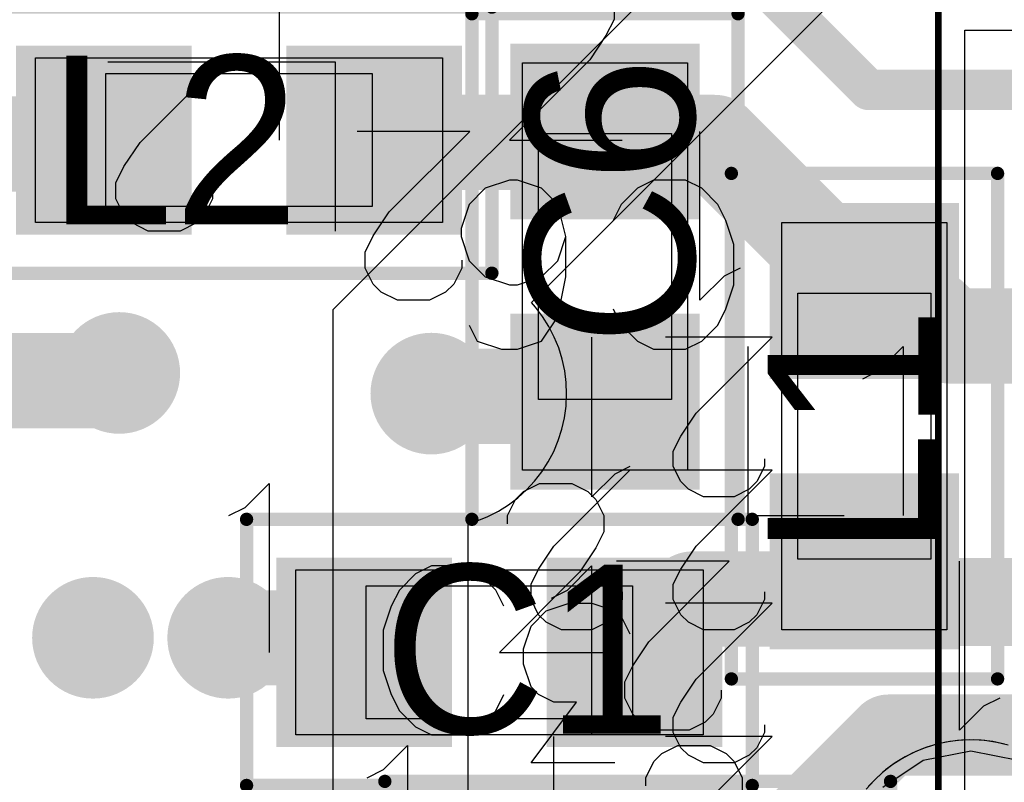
# Model space of a CAD drawing. Header units: millimetres. Extents: x 0 to 559, y 0 to 433.
# Tile 16 of 65: x 83.7 to 87.4, y 96.71 to 99.58. Entities that reach past the tile are written whole.
import ezdxf

# ---------------------------------------------------------------- set-up
doc = ezdxf.new("R2010")
doc.units = ezdxf.units.MM
for name, color, linetype in [('BottomLayer', 5, 'Continuous'), ('BottomSolder', 6, 'Continuous'), ('Mechanical10', 56, 'Continuous'), ('Mechanical11', 56, 'Continuous'), ('Mechanical12', 56, 'Continuous'), ('Mechanical9', 56, 'Continuous'), ('MidLayer1', 16, 'Continuous'), ('MidLayer2', 76, 'Continuous'), ('MultiLayer', 9, 'Continuous'), ('TopLayer', 1, 'Continuous'), ('TopOverlay', 2, 'Continuous'), ('TopPaste', 8, 'Continuous'), ('TopSolder', 216, 'Continuous'), ('ViaHoleLayer', 16, 'Continuous')]:
    doc.layers.add(name, color=color, linetype=linetype)

# ---------------------------------------------------------------- blocks, each defined once
blk = doc.blocks.new('NCS36510_98')
at = {"layer": 'Mechanical12'}
for p, q in [((-3.4, 3.4), (3.4, 3.4)), ((3.4, 3.4), (3.4, 3.4)), ((3.4, 3.4), (3.4, -3.4))]:
    blk.add_line(p, q, dxfattribs=at)
at = {"layer": 'Mechanical9'}
for p, q in [((0.9309, 5.0304), (1.0166, 5.059)), ((1.0166, 5.059), (1.0737, 5.059)), ((1.0737, 5.059), (1.1594, 5.0304)), ((1.745, 4.6591), (1.745, 5.059)), ((0.6453, 4.7162), (0.6453, 5.0304)), ((0.6453, 5.0304), (0.8738, 4.859)), ((0.8738, 4.9447), (0.9024, 5.0018)), ((0.9024, 5.0018), (0.9309, 5.0304)), ((1.1594, 5.0304), (1.2165, 4.9733)), ((1.1737, 4.9733), (1.2023, 5.0018)), ((1.2023, 5.0018), (1.2594, 5.0304)), ((1.2594, 5.0304), (1.3165, 5.0304)), ((1.3165, 5.0304), (1.3737, 5.0018)), ((1.3737, 5.0018), (1.4594, 4.9447)), ((1.1452, 4.9161), (1.1737, 4.9733)), ((1.2165, 4.9733), (1.2451, 4.8876)), ((0.1452, 4.9447), (0.745, 4.9447)), ((0.8738, 4.859), (0.8738, 4.9447)), ((1.4594, 4.9447), (1.745, 4.6591)), ((1.1452, 4.8019), (1.1452, 4.9161)), ((1.2451, 4.8876), (1.2451, 4.8019)), ((1.1737, 4.7448), (1.1452, 4.8019)), ((1.2451, 4.8019), (1.2165, 4.7162)), ((1.731, 4.7162), (1.6453, 4.8019)), ((1.6453, 4.8019), (2.2451, 4.8019)), ((1.2023, 4.7162), (1.1737, 4.7448)), ((1.2165, 4.7162), (1.188, 4.6876)), ((1.2594, 4.6876), (1.2023, 4.7162)), ((1.7595, 4.6591), (1.731, 4.7162)), ((1.188, 4.6876), (1.1309, 4.6591)), ((1.288, 4.6876), (1.2594, 4.6876)), ((0.745, 4.125), (0.745, 4.5248)), ((1.2451, 4.125), (1.2451, 4.5248)), ((1.745, 4.125), (1.745, 4.5248)), ((2.2451, 4.125), (2.2451, 4.5248)), ((0.7024, 4.4677), (0.7595, 4.4963)), ((0.7595, 4.4963), (0.8167, 4.4963)), ((0.8167, 4.4963), (0.8738, 4.4677)), ((1.2023, 4.4677), (1.2594, 4.4963)), ((1.2594, 4.4963), (1.3165, 4.4963)), ((1.3165, 4.4963), (1.3737, 4.4677)), ((1.7024, 4.4677), (1.7595, 4.4963)), ((1.7595, 4.4963), (1.8167, 4.4963)), ((1.8167, 4.4963), (1.8738, 4.4677)), ((0.6739, 4.4392), (0.7024, 4.4677)), ((0.8738, 4.4677), (0.9595, 4.4106)), ((1.1737, 4.4392), (1.2023, 4.4677)), ((1.3737, 4.4677), (1.4594, 4.4106)), ((1.6738, 4.4392), (1.7024, 4.4677)), ((1.8738, 4.4677), (1.9595, 4.4106)), ((0.4594, 4.4106), (0.745, 4.125)), ((0.6453, 4.382), (0.6739, 4.4392)), ((0.9595, 4.4106), (1.2451, 4.125)), ((1.1452, 4.382), (1.1737, 4.4392)), ((1.4594, 4.4106), (1.745, 4.125)), ((1.6453, 4.382), (1.6738, 4.4392)), ((1.9595, 4.4106), (2.2451, 4.125)), ((0.6453, 4.2678), (0.6453, 4.382)), ((1.1452, 4.2678), (1.1452, 4.382)), ((1.6453, 4.2678), (1.6453, 4.382)), ((0.6739, 4.2106), (0.6453, 4.2678)), ((1.1737, 4.2106), (1.1452, 4.2678)), ((1.6738, 4.2106), (1.6453, 4.2678)), ((0.7024, 4.1821), (0.6739, 4.2106)), ((0.7595, 4.1535), (0.7024, 4.1821)), ((1.2023, 4.1821), (1.1737, 4.2106)), ((1.2594, 4.1535), (1.2023, 4.1821)), ((1.7024, 4.1821), (1.6738, 4.2106)), ((1.7595, 4.1535), (1.7024, 4.1821)), ((0.7881, 4.1535), (0.7595, 4.1535)), ((1.288, 4.1535), (1.2594, 4.1535)), ((1.7881, 4.1535), (1.7595, 4.1535))]:
    blk.add_line(p, q, dxfattribs=at)
at = {"layer": 'TopOverlay', "const_width": 0.0254}
blk.add_lwpolyline([(-2.1999, 3.5001), (3.5001, 3.5001)], dxfattribs=at)
blk = doc.blocks.new('C_0402_117')
at = {"layer": 'Mechanical10', "const_width": 0.05}
for points in [[(-0.95, -0.5001), (-0.95, 0.5001)], [(-0.95, 0.5001), (0.95, 0.5001)], [(0.95, -0.5001), (0.95, 0.5001)], [(-0.95, -0.5001), (0.95, -0.5001)]]:
    blk.add_lwpolyline(points, dxfattribs=at)
at = {"layer": 'Mechanical10', "const_width": 0.025}
for points in [[(-0.9625, 0.5001, 1), (-0.9375, 0.5001, 1)], [(-0.9625, 0.5001, 1), (-0.9375, 0.5001, 1)], [(0.9375, 0.5001, 1), (0.9625, 0.5001, 1)], [(0.9375, 0.5001, 1), (0.9625, 0.5001, 1)], [(-0.9625, -0.5001, 1), (-0.9375, -0.5001, 1)], [(-0.9625, -0.5001, 1), (-0.9375, -0.5001, 1)], [(0.9375, -0.5001, 1), (0.9625, -0.5001, 1)], [(0.9375, -0.5001, 1), (0.9625, -0.5001, 1)]]:
    blk.add_lwpolyline(points, format="xyb", close=True, dxfattribs=at)
at = {"layer": 'Mechanical11'}
for p, q in [((-0.765, -0.3099), (-0.765, 0.3099)), ((-0.765, 0.3099), (-0.1151, 0.3099)), ((-0.1151, 0.3099), (0.1151, 0.3099)), ((0.1151, 0.3099), (0.765, 0.3099)), ((0.765, 0.3099), (0.765, -0.3099)), ((-0.765, -0.3099), (-0.765, -0.3099)), ((-0.1151, -0.3099), (-0.765, -0.3099)), ((0.1151, -0.3099), (-0.1151, -0.3099)), ((0.765, -0.3099), (0.1151, -0.3099))]:
    blk.add_line(p, q, dxfattribs=at)
at = {"layer": 'Mechanical12'}
for p, q in [((-0.5001, -0.2499), (-0.5001, 0.2499)), ((-0.5001, 0.2499), (0.5001, 0.2499)), ((0.5001, 0.2499), (0.5001, -0.2499)), ((-0.5001, -0.2499), (-0.5001, -0.2499)), ((0.5001, -0.2499), (-0.5001, -0.2499))]:
    blk.add_line(p, q, dxfattribs=at)
at = {"layer": 'Mechanical9'}
for p, q in [((-0.9555, 0.5442), (-0.8648, 0.6349)), ((-0.8648, 0.6349), (-0.8648, 0)), ((0.0907, 0.6046), (0.1512, 0.6349)), ((0.1512, 0.6349), (0.2721, 0.6349)), ((0.2721, 0.6349), (0.3325, 0.6046)), ((0.0605, 0.5744), (0.0907, 0.6046)), ((0.3325, 0.6046), (0.3628, 0.5744)), ((0.0302, 0.5139), (0.0605, 0.5744)), ((0.3628, 0.5744), (0.393, 0.5139)), ((-1.016, 0.5139), (-0.9555, 0.5442)), ((0.0302, 0.4837), (0.0302, 0.5139)), ((0.393, 0.5139), (0.393, 0.4535)), ((0.393, 0.4535), (0.3628, 0.393)), ((0.3628, 0.393), (0.3023, 0.3023)), ((0.3023, 0.3023), (0, 0)), ((0, 0), (0.4232, 0))]:
    blk.add_line(p, q, dxfattribs=at)
at = {"layer": 'TopLayer'}
for points in [[(-0.8128, -0.3302), (-0.2032, -0.3302), (-0.8128, 0.3302), (-0.2032, 0.3302)], [(0.2032, -0.3302), (0.8128, -0.3302), (0.2032, 0.3302), (0.8128, 0.3302)]]:
    blk.add_solid(points, dxfattribs=at)
at = {"layer": 'TopOverlay'}
for p, q in [((-0.5336, 0.344), (-0.5941, 0.3138)), ((-0.4127, 0.344), (-0.5336, 0.344)), ((-0.3522, 0.3138), (-0.4127, 0.344)), ((-0.0227, 0.2533), (0.068, 0.344)), ((0.068, 0.344), (0.068, -0.2908)), ((0.3824, 0.344), (0.8056, 0.344)), ((0.8056, 0.344), (0.5033, -0.2908)), ((-0.5941, 0.3138), (-0.6545, 0.2533)), ((-0.2918, 0.2533), (-0.3522, 0.3138)), ((-0.6545, 0.2533), (-0.6848, 0.1929)), ((-0.2615, 0.1929), (-0.2918, 0.2533)), ((-0.0832, 0.2231), (-0.0227, 0.2533)), ((-0.6848, 0.1929), (-0.715, 0.1022)), ((-0.715, 0.1022), (-0.715, -0.049)), ((-0.715, -0.049), (-0.6848, -0.1397)), ((-0.6848, -0.1397), (-0.6545, -0.2001)), ((-0.2918, -0.2001), (-0.2615, -0.1397)), ((-0.6545, -0.2001), (-0.5941, -0.2606)), ((-0.3522, -0.2606), (-0.2918, -0.2001)), ((-0.5941, -0.2606), (-0.5336, -0.2908)), ((-0.5336, -0.2908), (-0.4127, -0.2908)), ((-0.4127, -0.2908), (-0.3522, -0.2606))]:
    blk.add_line(p, q, dxfattribs=at)
at = {"layer": 'TopPaste'}
for points in [[(-0.8128, -0.3302), (-0.2032, -0.3302), (-0.8128, 0.3302), (-0.2032, 0.3302)], [(0.2032, -0.3302), (0.8128, -0.3302), (0.2032, 0.3302), (0.8128, 0.3302)]]:
    blk.add_solid(points, dxfattribs=at)
at = {"layer": 'TopSolder'}
for points in [[(-0.8382, -0.3556), (-0.1778, -0.3556), (-0.8382, 0.3556), (-0.1778, 0.3556)], [(0.1778, -0.3556), (0.8382, -0.3556), (0.1778, 0.3556), (0.8382, 0.3556)]]:
    blk.add_solid(points, dxfattribs=at)
blk = doc.blocks.new('C_0402_119')
at = {"layer": 'Mechanical10', "const_width": 0.05}
for points in [[(-0.95, -0.5001), (-0.95, 0.5001)], [(-0.95, 0.5001), (0.95, 0.5001)], [(0.95, -0.5001), (0.95, 0.5001)], [(-0.95, -0.5001), (0.95, -0.5001)]]:
    blk.add_lwpolyline(points, dxfattribs=at)
at = {"layer": 'Mechanical10', "const_width": 0.025}
for points in [[(-0.9625, 0.5001, 1), (-0.9375, 0.5001, 1)], [(-0.9625, 0.5001, 1), (-0.9375, 0.5001, 1)], [(0.9375, 0.5001, 1), (0.9625, 0.5001, 1)], [(0.9375, 0.5001, 1), (0.9625, 0.5001, 1)], [(-0.9625, -0.5001, 1), (-0.9375, -0.5001, 1)], [(-0.9625, -0.5001, 1), (-0.9375, -0.5001, 1)], [(0.9375, -0.5001, 1), (0.9625, -0.5001, 1)], [(0.9375, -0.5001, 1), (0.9625, -0.5001, 1)]]:
    blk.add_lwpolyline(points, format="xyb", close=True, dxfattribs=at)
at = {"layer": 'Mechanical11'}
for p, q in [((-0.765, -0.3099), (-0.765, 0.3099)), ((-0.765, 0.3099), (-0.1151, 0.3099)), ((-0.1151, 0.3099), (0.1151, 0.3099)), ((0.1151, 0.3099), (0.765, 0.3099)), ((0.765, 0.3099), (0.765, -0.3099)), ((-0.765, -0.3099), (-0.765, -0.3099)), ((-0.1151, -0.3099), (-0.765, -0.3099)), ((0.1151, -0.3099), (-0.1151, -0.3099)), ((0.765, -0.3099), (0.1151, -0.3099))]:
    blk.add_line(p, q, dxfattribs=at)
at = {"layer": 'Mechanical12'}
for p, q in [((-0.5001, -0.2499), (-0.5001, 0.2499)), ((-0.5001, 0.2499), (0.5001, 0.2499)), ((0.5001, 0.2499), (0.5001, -0.2499)), ((-0.5001, -0.2499), (-0.5001, -0.2499)), ((0.5001, -0.2499), (-0.5001, -0.2499))]:
    blk.add_line(p, q, dxfattribs=at)
at = {"layer": 'Mechanical9'}
for p, q in [((-0.9555, 0.5442), (-0.8648, 0.6349)), ((-0.8648, 0.6349), (-0.8648, 0)), ((0.0907, 0.6046), (0.1512, 0.6349)), ((0.1512, 0.6349), (0.2721, 0.6349)), ((0.2721, 0.6349), (0.3325, 0.6046)), ((0.0605, 0.5744), (0.0907, 0.6046)), ((0.3325, 0.6046), (0.3628, 0.5744)), ((0.0302, 0.5139), (0.0605, 0.5744)), ((0.3628, 0.5744), (0.393, 0.5139)), ((-1.016, 0.5139), (-0.9555, 0.5442)), ((0.0302, 0.4837), (0.0302, 0.5139)), ((0.393, 0.5139), (0.393, 0.4535)), ((0.393, 0.4535), (0.3628, 0.393)), ((0.3628, 0.393), (0.3023, 0.3023)), ((0.3023, 0.3023), (0, 0)), ((0, 0), (0.4232, 0))]:
    blk.add_line(p, q, dxfattribs=at)
at = {"layer": 'TopLayer'}
for points in [[(-0.8128, -0.3302), (-0.2032, -0.3302), (-0.8128, 0.3302), (-0.2032, 0.3302)], [(0.2032, -0.3302), (0.8128, -0.3302), (0.2032, 0.3302), (0.8128, 0.3302)]]:
    blk.add_solid(points, dxfattribs=at)
at = {"layer": 'TopOverlay'}
for p, q in [((-0.255, 0.325), (-0.3154, 0.2948)), ((-0.1341, 0.325), (-0.255, 0.325)), ((-0.0736, 0.2948), (-0.1341, 0.325)), ((0.2559, 0.2343), (0.3466, 0.325)), ((0.3466, 0.325), (0.3466, -0.3099)), ((-0.3154, 0.2948), (-0.3759, 0.2343)), ((-0.0131, 0.2343), (-0.0736, 0.2948)), ((-0.3759, 0.2343), (-0.4061, 0.1738)), ((0.0171, 0.1738), (-0.0131, 0.2343)), ((0.1955, 0.2041), (0.2559, 0.2343)), ((-0.4061, 0.1738), (-0.4364, 0.0831)), ((-0.4364, 0.0831), (-0.4364, -0.068)), ((-0.4364, -0.068), (-0.4061, -0.1587)), ((-0.4061, -0.1587), (-0.3759, -0.2192)), ((-0.0131, -0.2192), (0.0171, -0.1587)), ((-0.3759, -0.2192), (-0.3154, -0.2796)), ((-0.0736, -0.2796), (-0.0131, -0.2192)), ((-0.3154, -0.2796), (-0.255, -0.3099)), ((-0.1341, -0.3099), (-0.0736, -0.2796)), ((-0.255, -0.3099), (-0.1341, -0.3099))]:
    blk.add_line(p, q, dxfattribs=at)
at = {"layer": 'TopPaste'}
for points in [[(-0.8128, -0.3302), (-0.2032, -0.3302), (-0.8128, 0.3302), (-0.2032, 0.3302)], [(0.2032, -0.3302), (0.8128, -0.3302), (0.2032, 0.3302), (0.8128, 0.3302)]]:
    blk.add_solid(points, dxfattribs=at)
at = {"layer": 'TopSolder'}
for points in [[(-0.8382, -0.3556), (-0.1778, -0.3556), (-0.8382, 0.3556), (-0.1778, 0.3556)], [(0.1778, -0.3556), (0.8382, -0.3556), (0.1778, 0.3556), (0.8382, 0.3556)]]:
    blk.add_solid(points, dxfattribs=at)
blk = doc.blocks.new('C_0402_121')
at = {"layer": 'Mechanical10', "const_width": 0.05}
for points in [[(-0.95, -0.5001), (-0.95, 0.5001)], [(0.95, 0.5001), (-0.95, 0.5001)], [(0.95, -0.5001), (0.95, 0.5001)], [(0.95, -0.5001), (-0.95, -0.5001)]]:
    blk.add_lwpolyline(points, dxfattribs=at)
at = {"layer": 'Mechanical10', "const_width": 0.025}
for points in [[(-0.9625, 0.5001, 1), (-0.9375, 0.5001, 1)], [(-0.9625, 0.5001, 1), (-0.9375, 0.5001, 1)], [(0.9375, 0.5001, 1), (0.9625, 0.5001, 1)], [(0.9375, 0.5001, 1), (0.9625, 0.5001, 1)], [(-0.9625, -0.5001, 1), (-0.9375, -0.5001, 1)], [(-0.9625, -0.5001, 1), (-0.9375, -0.5001, 1)], [(0.9375, -0.5001, 1), (0.9625, -0.5001, 1)], [(0.9375, -0.5001, 1), (0.9625, -0.5001, 1)]]:
    blk.add_lwpolyline(points, format="xyb", close=True, dxfattribs=at)
at = {"layer": 'Mechanical11'}
for p, q in [((-0.765, -0.3099), (-0.765, 0.3099)), ((-0.765, 0.3099), (-0.1151, 0.3099)), ((-0.1151, 0.3099), (0.1151, 0.3099)), ((0.1151, 0.3099), (0.765, 0.3099)), ((0.765, 0.3099), (0.765, -0.3099)), ((-0.765, -0.3099), (-0.765, -0.3099)), ((-0.1151, -0.3099), (-0.765, -0.3099)), ((0.1151, -0.3099), (-0.1151, -0.3099)), ((0.765, -0.3099), (0.1151, -0.3099))]:
    blk.add_line(p, q, dxfattribs=at)
at = {"layer": 'Mechanical12'}
for p, q in [((-0.5001, -0.2499), (-0.5001, 0.2499)), ((-0.5001, 0.2499), (0.5001, 0.2499)), ((0.5001, 0.2499), (0.5001, -0.2499)), ((-0.5001, -0.2499), (-0.5001, -0.2499)), ((0.5001, -0.2499), (-0.5001, -0.2499))]:
    blk.add_line(p, q, dxfattribs=at)
at = {"layer": 'Mechanical9'}
for p, q in [((0.0059, 0.508), (0.0362, 0.4475)), ((0.0362, 0.4475), (0.1269, 0.3568)), ((0.1269, 0.3568), (-0.508, 0.3568)), ((-0.2057, -0.8103), (-0.508, -0.508)), ((-0.508, -0.508), (-0.508, -0.9312)), ((-0.0243, -0.5382), (0.0059, -0.5382)), ((0.0059, -0.5382), (0.0664, -0.5685)), ((0.0664, -0.5685), (0.0966, -0.5987)), ((0.0966, -0.5987), (0.1269, -0.6592)), ((0.1269, -0.6592), (0.1269, -0.7801)), ((-0.115, -0.8708), (-0.2057, -0.8103)), ((0.1269, -0.7801), (0.0966, -0.8405)), ((0.0966, -0.8405), (0.0664, -0.8708)), ((-0.0545, -0.901), (-0.115, -0.8708)), ((0.0664, -0.8708), (0.0059, -0.901)), ((0.0059, -0.901), (-0.0545, -0.901))]:
    blk.add_line(p, q, dxfattribs=at)
at = {"layer": 'TopLayer'}
for points in [[(-0.2032, -0.3302), (-0.2032, 0.3302), (-0.8128, -0.3302), (-0.8128, 0.3302)], [(0.8128, -0.3302), (0.8128, 0.3302), (0.2032, -0.3302), (0.2032, 0.3302)]]:
    blk.add_solid(points, dxfattribs=at)
at = {"layer": 'TopOverlay'}
for p, q in [((-0.0825, 0.4844), (-0.1732, 0.4541)), ((0.0687, 0.4844), (-0.0825, 0.4844)), ((0.1593, 0.4541), (0.0687, 0.4844)), ((-0.1732, 0.4541), (-0.2337, 0.4239)), ((0.2198, 0.4239), (0.1593, 0.4541)), ((-0.2337, 0.4239), (-0.2941, 0.3635)), ((0.2803, 0.3635), (0.2198, 0.4239)), ((-0.2941, 0.3635), (-0.3244, 0.303)), ((0.3105, 0.303), (0.2803, 0.3635)), ((-0.3244, 0.303), (-0.3244, 0.1821)), ((0.3105, 0.1821), (0.3105, 0.303)), ((-0.3244, 0.1821), (-0.2941, 0.1216)), ((0.2803, 0.1216), (0.3105, 0.1821)), ((-0.2941, 0.1216), (-0.2337, 0.0611)), ((0.2198, 0.0611), (0.2803, 0.1216)), ((-0.2337, 0.0611), (-0.1732, 0.0309)), ((0.1593, 0.0309), (0.2198, 0.0611)), ((-0.1127, -0.1475), (-0.2337, -0.1777)), ((0.0384, -0.1475), (-0.1127, -0.1475)), ((-0.022, -0.1777), (-0.1127, -0.1475)), ((0.1896, -0.1777), (0.0384, -0.1475)), ((-0.2337, -0.1777), (-0.2941, -0.2382)), ((0.0384, -0.2382), (-0.022, -0.1777)), ((0.2803, -0.2382), (0.1896, -0.1777)), ((-0.2941, -0.2382), (-0.3244, -0.3289)), ((0.0687, -0.3289), (0.0384, -0.2382)), ((0.3105, -0.3289), (0.2803, -0.2382)), ((-0.3244, -0.3289), (-0.3244, -0.3591)), ((0.0687, -0.3591), (0.0687, -0.3289)), ((0.3105, -0.3893), (0.3105, -0.3289)), ((-0.3244, -0.3591), (-0.2941, -0.4498)), ((0.0384, -0.4498), (0.0687, -0.3591)), ((0.2803, -0.48), (0.3105, -0.3893)), ((-0.2941, -0.4498), (-0.2337, -0.5102)), ((-0.022, -0.5102), (0.0384, -0.4498)), ((0.2198, -0.5102), (0.2803, -0.48)), ((-0.2337, -0.5102), (-0.143, -0.5405)), ((-0.1127, -0.5405), (-0.022, -0.5102)), ((-0.143, -0.5405), (-0.1127, -0.5405))]:
    blk.add_line(p, q, dxfattribs=at)
at = {"layer": 'TopPaste'}
for points in [[(-0.2032, -0.3302), (-0.2032, 0.3302), (-0.8128, -0.3302), (-0.8128, 0.3302)], [(0.8128, -0.3302), (0.8128, 0.3302), (0.2032, -0.3302), (0.2032, 0.3302)]]:
    blk.add_solid(points, dxfattribs=at)
at = {"layer": 'TopSolder'}
for points in [[(-0.1778, -0.3556), (-0.1778, 0.3556), (-0.8382, -0.3556), (-0.8382, 0.3556)], [(0.8382, -0.3556), (0.8382, 0.3556), (0.1778, -0.3556), (0.1778, 0.3556)]]:
    blk.add_solid(points, dxfattribs=at)
blk = doc.blocks.new('L_0402_124')
at = {"layer": 'Mechanical10', "const_width": 0.05}
for points in [[(-0.95, 0.5001), (-0.95, -0.5001)], [(-0.95, 0.5001), (0.95, 0.5001)], [(0.95, 0.5001), (0.95, -0.5001)], [(-0.95, -0.5001), (0.95, -0.5001)]]:
    blk.add_lwpolyline(points, dxfattribs=at)
at = {"layer": 'Mechanical10', "const_width": 0.025}
for points in [[(-0.9625, 0.5001, 1), (-0.9375, 0.5001, 1)], [(-0.9625, 0.5001, 1), (-0.9375, 0.5001, 1)], [(0.9375, 0.5001, 1), (0.9625, 0.5001, 1)], [(0.9375, 0.5001, 1), (0.9625, 0.5001, 1)], [(-0.9625, -0.5001, 1), (-0.9375, -0.5001, 1)], [(-0.9625, -0.5001, 1), (-0.9375, -0.5001, 1)], [(0.9375, -0.5001, 1), (0.9625, -0.5001, 1)], [(0.9375, -0.5001, 1), (0.9625, -0.5001, 1)]]:
    blk.add_lwpolyline(points, format="xyb", close=True, dxfattribs=at)
at = {"layer": 'Mechanical11'}
for p, q in [((-0.765, -0.3099), (-0.765, 0.3099)), ((-0.765, 0.3099), (-0.1151, 0.3099)), ((-0.1151, 0.3099), (0.1151, 0.3099)), ((0.1151, 0.3099), (0.765, 0.3099)), ((0.765, 0.3099), (0.765, -0.3099)), ((-0.765, -0.3099), (-0.765, -0.3099)), ((-0.1151, -0.3099), (-0.765, -0.3099)), ((0.1151, -0.3099), (-0.1151, -0.3099)), ((0.765, -0.3099), (0.1151, -0.3099))]:
    blk.add_line(p, q, dxfattribs=at)
at = {"layer": 'Mechanical12'}
for p, q in [((-0.5001, -0.2499), (-0.5001, 0.2499)), ((-0.5001, 0.2499), (0.5001, 0.2499)), ((0.5001, 0.2499), (0.5001, -0.2499)), ((-0.5001, -0.2499), (-0.5001, -0.2499)), ((0.5001, -0.2499), (-0.5001, -0.2499))]:
    blk.add_line(p, q, dxfattribs=at)
at = {"layer": 'Mechanical9'}
for p, q in [((-0.508, 0.508), (-0.508, 0.9312)), ((-1.0824, 0.8708), (-1.0219, 0.901)), ((-1.0219, 0.901), (-0.9615, 0.901)), ((-0.9615, 0.901), (-0.901, 0.8708)), ((-1.1126, 0.8405), (-1.0824, 0.8708)), ((-0.901, 0.8708), (-0.8103, 0.8103)), ((-1.1429, 0.7801), (-1.1126, 0.8405)), ((-1.1429, 0.6592), (-1.1429, 0.7801)), ((-0.8103, 0.8103), (-0.508, 0.508)), ((-1.1126, 0.5987), (-1.1429, 0.6592)), ((-1.0824, 0.5685), (-1.1126, 0.5987)), ((-1.0219, 0.5382), (-1.0824, 0.5685)), ((-0.9917, 0.5382), (-1.0219, 0.5382)), ((-1.0522, -0.4475), (-1.1429, -0.3568)), ((-1.1429, -0.3568), (-0.508, -0.3568)), ((-1.0219, -0.508), (-1.0522, -0.4475))]:
    blk.add_line(p, q, dxfattribs=at)
at = {"layer": 'TopLayer'}
for points in [[(-0.8128, 0.3302), (-0.8128, -0.3302), (-0.2032, 0.3302), (-0.2032, -0.3302)], [(0.2032, 0.3302), (0.2032, -0.3302), (0.8128, 0.3302), (0.8128, -0.3302)]]:
    blk.add_solid(points, dxfattribs=at)
at = {"layer": 'TopOverlay'}
for p, q in [((0.2993, 0.4387), (-0.3355, 0.4387)), ((-0.3355, 0.4387), (-0.3355, 0.0759)), ((0.1784, 0.0063), (0.2086, -0.0541)), ((0.2086, -0.0541), (0.2993, -0.1448)), ((0.2993, -0.1448), (-0.3355, -0.1448))]:
    blk.add_line(p, q, dxfattribs=at)
at = {"layer": 'TopPaste'}
for points in [[(-0.8128, 0.3302), (-0.8128, -0.3302), (-0.2032, 0.3302), (-0.2032, -0.3302)], [(0.2032, 0.3302), (0.2032, -0.3302), (0.8128, 0.3302), (0.8128, -0.3302)]]:
    blk.add_solid(points, dxfattribs=at)
at = {"layer": 'TopSolder'}
for points in [[(-0.8382, 0.3556), (-0.8382, -0.3556), (-0.1778, 0.3556), (-0.1778, -0.3556)], [(0.1778, 0.3556), (0.1778, -0.3556), (0.8382, 0.3556), (0.8382, -0.3556)]]:
    blk.add_solid(points, dxfattribs=at)
blk = doc.blocks.new('L_0402_126')
at = {"layer": 'Mechanical10', "const_width": 0.05}
for points in [[(-0.95, 0.5001), (-0.95, -0.5001)], [(0.95, 0.5001), (-0.95, 0.5001)], [(0.95, 0.5001), (0.95, -0.5001)], [(0.95, -0.5001), (-0.95, -0.5001)]]:
    blk.add_lwpolyline(points, dxfattribs=at)
at = {"layer": 'Mechanical10', "const_width": 0.025}
for points in [[(-0.9625, 0.5001, 1), (-0.9375, 0.5001, 1)], [(-0.9625, 0.5001, 1), (-0.9375, 0.5001, 1)], [(0.9375, 0.5001, 1), (0.9625, 0.5001, 1)], [(0.9375, 0.5001, 1), (0.9625, 0.5001, 1)], [(-0.9625, -0.5001, 1), (-0.9375, -0.5001, 1)], [(-0.9625, -0.5001, 1), (-0.9375, -0.5001, 1)], [(0.9375, -0.5001, 1), (0.9625, -0.5001, 1)], [(0.9375, -0.5001, 1), (0.9625, -0.5001, 1)]]:
    blk.add_lwpolyline(points, format="xyb", close=True, dxfattribs=at)
at = {"layer": 'Mechanical11'}
for p, q in [((-0.765, -0.3099), (-0.765, 0.3099)), ((-0.765, 0.3099), (-0.1151, 0.3099)), ((-0.1151, 0.3099), (0.1151, 0.3099)), ((0.1151, 0.3099), (0.765, 0.3099)), ((0.765, 0.3099), (0.765, -0.3099)), ((-0.765, -0.3099), (-0.765, -0.3099)), ((-0.1151, -0.3099), (-0.765, -0.3099)), ((0.1151, -0.3099), (-0.1151, -0.3099)), ((0.765, -0.3099), (0.1151, -0.3099))]:
    blk.add_line(p, q, dxfattribs=at)
at = {"layer": 'Mechanical12'}
for p, q in [((-0.5001, -0.2499), (-0.5001, 0.2499)), ((-0.5001, 0.2499), (0.5001, 0.2499)), ((0.5001, 0.2499), (0.5001, -0.2499)), ((-0.5001, -0.2499), (-0.5001, -0.2499)), ((0.5001, -0.2499), (-0.5001, -0.2499))]:
    blk.add_line(p, q, dxfattribs=at)
at = {"layer": 'Mechanical9'}
for p, q in [((-1.016, 0), (-1.4392, 0)), ((-1.3183, -0.3023), (-1.016, 0)), ((-0.1512, -0.6349), (-0.1512, 0)), ((-1.3788, -0.393), (-1.3183, -0.3023)), ((-1.409, -0.4535), (-1.3788, -0.393)), ((-1.409, -0.5139), (-1.409, -0.4535)), ((-1.3788, -0.5744), (-1.409, -0.5139)), ((-1.0462, -0.5139), (-1.0765, -0.5744)), ((-1.0462, -0.4837), (-1.0462, -0.5139)), ((0, -0.5139), (-0.0605, -0.5442)), ((-0.0605, -0.5442), (-0.1512, -0.6349)), ((-1.3485, -0.6046), (-1.3788, -0.5744)), ((-1.0765, -0.5744), (-1.1067, -0.6046)), ((-1.2881, -0.6349), (-1.3485, -0.6046)), ((-1.1067, -0.6046), (-1.1672, -0.6349)), ((-1.1672, -0.6349), (-1.2881, -0.6349))]:
    blk.add_line(p, q, dxfattribs=at)
at = {"layer": 'TopLayer'}
for points in [[(-0.2032, 0.3302), (-0.8128, 0.3302), (-0.2032, -0.3302), (-0.8128, -0.3302)], [(0.8128, 0.3302), (0.2032, 0.3302), (0.8128, -0.3302), (0.2032, -0.3302)]]:
    blk.add_solid(points, dxfattribs=at)
at = {"layer": 'TopOverlay'}
for p, q in [((-0.3627, 0.3415), (-0.3627, -0.2934)), ((0.1603, 0.3113), (0.2208, 0.3415)), ((0.2208, 0.3415), (0.3417, 0.3415)), ((0.3417, 0.3415), (0.4021, 0.3113)), ((0.1301, 0.281), (0.1603, 0.3113)), ((0.4021, 0.3113), (0.4324, 0.281)), ((0.0998, 0.2206), (0.1301, 0.281)), ((0.4324, 0.281), (0.4626, 0.2206)), ((0.0998, 0.1903), (0.0998, 0.2206)), ((0.4626, 0.2206), (0.4626, 0.1601)), ((0.4626, 0.1601), (0.4324, 0.0996)), ((0.4324, 0.0996), (0.3719, 0.0089)), ((0.3719, 0.0089), (0.0696, -0.2934)), ((-0.3627, -0.2934), (0.0001, -0.2934)), ((0.0696, -0.2934), (0.4928, -0.2934))]:
    blk.add_line(p, q, dxfattribs=at)
at = {"layer": 'TopPaste'}
for points in [[(-0.2032, 0.3302), (-0.8128, 0.3302), (-0.2032, -0.3302), (-0.8128, -0.3302)], [(0.8128, 0.3302), (0.2032, 0.3302), (0.8128, -0.3302), (0.2032, -0.3302)]]:
    blk.add_solid(points, dxfattribs=at)
at = {"layer": 'TopSolder'}
for points in [[(-0.1778, 0.3556), (-0.8382, 0.3556), (-0.1778, -0.3556), (-0.8382, -0.3556)], [(0.8382, 0.3556), (0.1778, 0.3556), (0.8382, -0.3556), (0.1778, -0.3556)]]:
    blk.add_solid(points, dxfattribs=at)

msp = doc.modelspace()

# ---------------------------------------------------------------- linework, layer by layer
at = {"layer": 'BottomLayer'}
for p, q in [((87.1516, 96.856), (87.1091, 96.8435)), ((87.1951, 96.8648), (87.1516, 96.856)), ((87.2392, 96.8698), (87.1951, 96.8648)), ((87.2835, 96.8709), (87.2392, 96.8698)), ((87.3278, 96.8682), (87.2835, 96.8709)), ((87.3717, 96.8616), (87.3278, 96.8682)), ((87.4148, 96.8512), (87.3717, 96.8616)), ((87.0678, 96.8273), (87.0281, 96.8075)), ((87.1091, 96.8435), (87.0678, 96.8273)), ((86.9902, 96.7844), (86.9545, 96.758)), ((87.0281, 96.8075), (86.9902, 96.7844)), ((86.9545, 96.758), (86.9213, 96.7287)), ((86.9213, 96.7287), (86.8907, 96.6965))]:
    msp.add_line(p, q, dxfattribs=at)
at = {"layer": 'BottomLayer', "const_width": 0.2032}
for points in [[(83.9734, 98.25, 1), (84.1766, 98.25, 1)], [(85.1459, 98.1723, 1), (85.3491, 98.1723, 1)], [(83.8746, 97.2546, 1), (84.0778, 97.2546, 1)], [(84.3826, 97.2546, 1), (84.5858, 97.2546, 1)]]:
    msp.add_lwpolyline(points, format="xyb", close=True, dxfattribs=at)
at = {"layer": 'BottomSolder', "const_width": 0.2286}
for points in [[(83.9607, 98.25, 1), (84.1893, 98.25, 1)], [(85.1332, 98.1723, 1), (85.3618, 98.1723, 1)], [(83.8619, 97.2546, 1), (84.0905, 97.2546, 1)], [(84.3699, 97.2546, 1), (84.5985, 97.2546, 1)]]:
    msp.add_lwpolyline(points, format="xyb", close=True, dxfattribs=at)
at = {"layer": 'MidLayer1'}
for p, q in [((87.2741, 96.8287), (87.0958, 96.7932)), ((87.4525, 96.7932), (87.2741, 96.8287)), ((87.0958, 96.7932), (86.9445, 96.6921))]:
    msp.add_line(p, q, dxfattribs=at)
at = {"layer": 'MidLayer1', "const_width": 0.2032}
for points in [[(83.9734, 98.25, 1), (84.1766, 98.25, 1)], [(85.1459, 98.1723, 1), (85.3491, 98.1723, 1)], [(83.8746, 97.2546, 1), (84.0778, 97.2546, 1)], [(84.3826, 97.2546, 1), (84.5858, 97.2546, 1)]]:
    msp.add_lwpolyline(points, format="xyb", close=True, dxfattribs=at)
at = {"layer": 'MidLayer2'}
for p, q in [((86.3062, 99.9162), (84.8771, 98.4875)), ((85.6234, 98.5147), (86.9777, 99.869)), ((84.8771, 98.4875), (84.8771, 94.6998)), ((85.6385, 98.4974), (85.6234, 98.5147)), ((85.6654, 98.462), (85.6385, 98.4974)), ((85.689, 98.4245), (85.6654, 98.462)), ((85.7093, 98.3851), (85.689, 98.4245)), ((85.7261, 98.344), (85.7093, 98.3851)), ((85.7393, 98.3016), (85.7261, 98.344)), ((85.7487, 98.2583), (85.7393, 98.3016)), ((85.7543, 98.2143), (85.7487, 98.2583)), ((85.756, 98.1699), (85.7543, 98.2143)), ((85.7538, 98.1256), (85.756, 98.1699)), ((85.7479, 98.0817), (85.7538, 98.1256)), ((85.7381, 98.0384), (85.7479, 98.0817)), ((85.7245, 97.9962), (85.7381, 98.0384)), ((85.7074, 97.9553), (85.7245, 97.9962)), ((85.6867, 97.916), (85.7074, 97.9553)), ((85.6627, 97.8787), (85.6867, 97.916)), ((85.6355, 97.8436), (85.6627, 97.8787)), ((85.6054, 97.8111), (85.6355, 97.8436)), ((85.5372, 97.7544), (85.5726, 97.7812)), ((85.5726, 97.7812), (85.6054, 97.8111)), ((85.4997, 97.7307), (85.5372, 97.7544)), ((85.4192, 97.6936), (85.4603, 97.7104)), ((85.4603, 97.7104), (85.4997, 97.7307)), ((85.3857, 97.6815), (85.4192, 97.6937)), ((85.3857, 96.5253), (85.3857, 97.6815)), ((85.4192, 97.6937), (85.4192, 97.6936)), ((87.1807, 96.8624), (87.1375, 96.8523)), ((87.2246, 96.8686), (87.1807, 96.8624)), ((87.2689, 96.871), (87.2246, 96.8686)), ((87.3132, 96.8695), (87.2689, 96.871)), ((87.3573, 96.8642), (87.3132, 96.8695)), ((87.4007, 96.855), (87.3573, 96.8642)), ((87.0545, 96.8211), (87.0153, 96.8002)), ((87.0953, 96.8385), (87.0545, 96.8211)), ((87.1375, 96.8523), (87.0953, 96.8385)), ((87.0153, 96.8002), (86.9782, 96.776)), ((86.9433, 96.7487), (86.9109, 96.7183)), ((86.9782, 96.776), (86.9433, 96.7487)), ((86.9109, 96.7183), (86.8812, 96.6853))]:
    msp.add_line(p, q, dxfattribs=at)
at = {"layer": 'MidLayer2', "const_width": 0.2032}
for points in [[(83.9734, 98.25, 1), (84.1766, 98.25, 1)], [(85.1459, 98.1723, 1), (85.3491, 98.1723, 1)], [(83.8746, 97.2546, 1), (84.0778, 97.2546, 1)], [(84.3826, 97.2546, 1), (84.5858, 97.2546, 1)]]:
    msp.add_lwpolyline(points, format="xyb", close=True, dxfattribs=at)
at = {"layer": 'MultiLayer', "const_width": 0.2032}
for points in [[(83.9734, 98.25, 1), (84.1766, 98.25, 1)], [(85.1459, 98.1723, 1), (85.3491, 98.1723, 1)], [(83.8746, 97.2546, 1), (84.0778, 97.2546, 1)], [(84.3826, 97.2546, 1), (84.5858, 97.2546, 1)]]:
    msp.add_lwpolyline(points, format="xyb", close=True, dxfattribs=at)
at = {"layer": 'TopLayer'}
for points, const_width in [([(85.9643, 100.2406), (86.8909, 99.314)], 0.1524), ([(86.8909, 99.314), (88.2142, 99.314)], 0.1524), ([(85.7888, 99.1164), (85.7928, 99.1205)], 0.3579), ([(85.7928, 99.1205), (85.7969, 99.1164)], 0.3579), ([(82.45, 99.1108), (83.7928, 99.1108)], 0.3579), ([(83.7928, 99.1108), (83.7933, 99.1103)], 0.3579), ([(83.7933, 99.1103), (83.8302, 99.1103)], 0.3579), ([(85.1477, 99.1164), (85.7888, 99.1164)], 0.3579), ([(85.7888, 99.1164), (85.7969, 99.1164)], 0.3579), ([(85.7969, 99.1164), (86.312, 99.1164)], 0.3579), ([(86.312, 99.1164), (86.9152, 98.5131)], 0.3579), ([(85.7928, 99.1784), (85.7969, 99.1784)], 0.1524), ([(85.7969, 99.1164), (85.7969, 99.1784)], 0.1524), ([(86.9152, 98.5131), (86.9678, 98.5131)], 0.3579), ([(86.9678, 98.4888), (86.9678, 98.5131)], 0.3579), ([(86.9678, 98.4888), (86.9975, 98.459)], 0.3579), ([(86.9975, 98.459), (87.1263, 98.459)], 0.3579), ([(87.1263, 98.459), (87.1964, 98.3889)], 0.3579), ([(86.9152, 98.5401), (86.9678, 98.5401)], 0.1524), ([(86.9152, 98.5131), (86.9152, 98.5401)], 0.1524), ([(87.1964, 98.3889), (87.8276, 98.3889)], 0.3579), ([(84.0458, 98.2208), (84.075, 98.25)], 0.3579), ([(83.2755, 98.2208), (84.0458, 98.2208)], 0.3579), ([(85.2475, 98.1723), (85.2574, 98.1624)], 0.3579), ([(85.2574, 98.1624), (85.7928, 98.1624)], 0.3579), ([(86.6717, 97.4006), (86.8022, 97.5312)], 0.3579), ([(86.8022, 97.5312), (86.9551, 97.5312)], 0.3579), ([(86.9551, 97.5312), (86.9678, 97.5312)], 0.3579), ([(86.9551, 97.5312), (87.0974, 97.3889)], 0.3302), ([(86.9678, 97.5241), (86.9678, 97.5312)], 0.1524), ([(86.0295, 97.1997), (86.2305, 97.4006)], 0.3579), ([(86.2305, 97.4006), (86.6717, 97.4006)], 0.3579), ([(87.0974, 97.3889), (87.8276, 97.3889)], 0.3302), ([(84.4842, 97.2546), (84.9536, 97.2546)], 0.3579), ([(84.9536, 97.2546), (85.0308, 97.1774)], 0.3579), ([(85.9533, 97.1997), (86.0113, 97.1997)], 0.3579), ([(86.0113, 97.1997), (86.0295, 97.1997)], 0.3579), ([(84.9536, 97.1997), (84.9536, 97.2546)], 0.1524), ([(84.9536, 97.1997), (84.9953, 97.1997)], 0.1524), ([(86.4283, 96.3524), (86.965, 96.8891)], 0.3048), ([(86.965, 96.8891), (87.8276, 96.8891)], 0.3048)]:
    msp.add_lwpolyline(points, dxfattribs=dict(at, const_width=const_width))
for points, const_width in [([(86.8528, 99.314, 1), (86.929, 99.314, 1)], 0.0762), ([(86.8528, 99.314, 1), (86.929, 99.314, 1)], 0.0762), ([(85.7033, 99.1205, 1), (85.8823, 99.1205, 1)], 0.1789), ([(85.7033, 99.1205, 1), (85.8823, 99.1205, 1)], 0.1789), ([(83.7034, 99.1108, 1), (83.8823, 99.1108, 1)], 0.1789), ([(83.7034, 99.1108, 1), (83.8823, 99.1108, 1)], 0.1789), ([(83.7039, 99.1103, 1), (83.8828, 99.1103, 1)], 0.1789), ([(83.7039, 99.1103, 1), (83.8828, 99.1103, 1)], 0.1789), ([(83.7407, 99.1103, 1), (83.9196, 99.1103, 1)], 0.1789), ([(85.0582, 99.1164, 1), (85.2371, 99.1164, 1)], 0.1789), ([(85.6993, 99.1164, 1), (85.8782, 99.1164, 1)], 0.1789), ([(85.6993, 99.1164, 1), (85.8782, 99.1164, 1)], 0.1789), ([(85.6993, 99.1164, 1), (85.8782, 99.1164, 1)], 0.1789), ([(85.7074, 99.1164, 1), (85.8864, 99.1164, 1)], 0.1789), ([(85.7074, 99.1164, 1), (85.8864, 99.1164, 1)], 0.1789), ([(85.7074, 99.1164, 1), (85.8864, 99.1164, 1)], 0.1789), ([(86.2225, 99.1164, 1), (86.4015, 99.1164, 1)], 0.1789), ([(86.2225, 99.1164, 1), (86.4015, 99.1164, 1)], 0.1789), ([(85.7547, 99.1784, 1), (85.8309, 99.1784, 1)], 0.0762), ([(85.7588, 99.1784, 1), (85.835, 99.1784, 1)], 0.0762), ([(85.7588, 99.1784, 1), (85.835, 99.1784, 1)], 0.0762), ([(85.7588, 99.1164, 1), (85.835, 99.1164, 1)], 0.0762), ([(86.8258, 98.5131, 1), (87.0047, 98.5131, 1)], 0.1789), ([(86.8258, 98.5131, 1), (87.0047, 98.5131, 1)], 0.1789), ([(86.8784, 98.5131, 1), (87.0573, 98.5131, 1)], 0.1789), ([(86.8784, 98.5131, 1), (87.0573, 98.5131, 1)], 0.1789), ([(86.8784, 98.4888, 1), (87.0573, 98.4888, 1)], 0.1789), ([(86.8784, 98.4888, 1), (87.0573, 98.4888, 1)], 0.1789), ([(86.9081, 98.459, 1), (87.087, 98.459, 1)], 0.1789), ([(86.9081, 98.459, 1), (87.087, 98.459, 1)], 0.1789), ([(87.0368, 98.459, 1), (87.2158, 98.459, 1)], 0.1789), ([(87.0368, 98.459, 1), (87.2158, 98.459, 1)], 0.1789), ([(86.8771, 98.5401, 1), (86.9533, 98.5401, 1)], 0.0762), ([(86.8771, 98.5401, 1), (86.9533, 98.5401, 1)], 0.0762), ([(86.9297, 98.5401, 1), (87.0059, 98.5401, 1)], 0.0762), ([(86.8771, 98.5131, 1), (86.9533, 98.5131, 1)], 0.0762), ([(87.107, 98.3889, 1), (87.2859, 98.3889, 1)], 0.1789), ([(87.107, 98.3889, 1), (87.2859, 98.3889, 1)], 0.1789), ([(83.9734, 98.25, 1), (84.1766, 98.25, 1)], 0.2032), ([(83.9855, 98.25, 1), (84.1645, 98.25, 1)], 0.1789), ([(83.9563, 98.2208, 1), (84.1353, 98.2208, 1)], 0.1789), ([(83.9563, 98.2208, 1), (84.1353, 98.2208, 1)], 0.1789), ([(85.1459, 98.1723, 1), (85.3491, 98.1723, 1)], 0.2032), ([(85.158, 98.1723, 1), (85.337, 98.1723, 1)], 0.1789), ([(85.1679, 98.1624, 1), (85.3469, 98.1624, 1)], 0.1789), ([(85.1679, 98.1624, 1), (85.3469, 98.1624, 1)], 0.1789), ([(85.7033, 98.1624, 1), (85.8823, 98.1624, 1)], 0.1789), ([(86.7127, 97.5312, 1), (86.8917, 97.5312, 1)], 0.1789), ([(86.7127, 97.5312, 1), (86.8917, 97.5312, 1)], 0.1789), ([(86.8657, 97.5312, 1), (87.0446, 97.5312, 1)], 0.1789), ([(86.8657, 97.5312, 1), (87.0446, 97.5312, 1)], 0.1789), ([(86.8784, 97.5312, 1), (87.0573, 97.5312, 1)], 0.1789), ([(86.8726, 97.5312, 1), (87.0377, 97.5312, 1)], 0.1651), ([(86.9297, 97.5312, 1), (87.0059, 97.5312, 1)], 0.0762), ([(86.9297, 97.5241, 1), (87.0059, 97.5241, 1)], 0.0762), ([(86.141, 97.4006, 1), (86.3199, 97.4006, 1)], 0.1789), ([(86.141, 97.4006, 1), (86.3199, 97.4006, 1)], 0.1789), ([(86.5822, 97.4006, 1), (86.7611, 97.4006, 1)], 0.1789), ([(86.5822, 97.4006, 1), (86.7611, 97.4006, 1)], 0.1789), ([(87.0148, 97.3889, 1), (87.1799, 97.3889, 1)], 0.1651), ([(87.0148, 97.3889, 1), (87.1799, 97.3889, 1)], 0.1651), ([(83.8746, 97.2546, 1), (84.0778, 97.2546, 1)], 0.2032), ([(84.3826, 97.2546, 1), (84.5858, 97.2546, 1)], 0.2032), ([(84.3947, 97.2546, 1), (84.5737, 97.2546, 1)], 0.1789), ([(84.8641, 97.2546, 1), (85.0431, 97.2546, 1)], 0.1789), ([(84.8641, 97.2546, 1), (85.0431, 97.2546, 1)], 0.1789), ([(85.8639, 97.1997, 1), (86.0428, 97.1997, 1)], 0.1789), ([(85.9218, 97.1997, 1), (86.1007, 97.1997, 1)], 0.1789), ([(85.9218, 97.1997, 1), (86.1007, 97.1997, 1)], 0.1789), ([(85.9401, 97.1997, 1), (86.119, 97.1997, 1)], 0.1789), ([(85.9401, 97.1997, 1), (86.119, 97.1997, 1)], 0.1789), ([(84.9413, 97.1774, 1), (85.1203, 97.1774, 1)], 0.1789), ([(84.9155, 97.2546, 1), (84.9917, 97.2546, 1)], 0.0762), ([(84.9155, 97.1997, 1), (84.9917, 97.1997, 1)], 0.0762), ([(84.9155, 97.1997, 1), (84.9917, 97.1997, 1)], 0.0762), ([(84.9572, 97.1997, 1), (85.0334, 97.1997, 1)], 0.0762), ([(86.8888, 96.8891, 1), (87.0412, 96.8891, 1)], 0.1524), ([(86.8888, 96.8891, 1), (87.0412, 96.8891, 1)], 0.1524)]:
    msp.add_lwpolyline(points, format="xyb", close=True, dxfattribs=dict(at, const_width=const_width))
at = {"layer": 'TopSolder', "const_width": 0.2286}
for points in [[(83.9607, 98.25, 1), (84.1893, 98.25, 1)], [(85.1332, 98.1723, 1), (85.3618, 98.1723, 1)], [(83.8619, 97.2546, 1), (84.0905, 97.2546, 1)], [(84.3699, 97.2546, 1), (84.5985, 97.2546, 1)]]:
    msp.add_lwpolyline(points, format="xyb", close=True, dxfattribs=at)
at = {"layer": 'ViaHoleLayer', "const_width": 0.1016}
for points in [[(84.0242, 98.25, 1), (84.1258, 98.25, 1)], [(85.1967, 98.1723, 1), (85.2983, 98.1723, 1)], [(83.9254, 97.2546, 1), (84.027, 97.2546, 1)], [(84.4334, 97.2546, 1), (84.535, 97.2546, 1)]]:
    msp.add_lwpolyline(points, format="xyb", close=True, dxfattribs=at)

# ---------------------------------------------------------------- block references
for name, p, rotation in [('L_0402_126', (84.525, 99.125), 180), ('NCS36510_98', (90.6526, 96.139), 90), ('C_0402_121', (85.9, 98.65), 270), ('L_0402_124', (86.875, 98.05), 90)]:
    msp.add_blockref(name, p, dxfattribs=dict(rotation=rotation))
for name, p in [('C_0402_119', (85.5033, 97.1997)), ('C_0402_117', (86.0229, 96.2147))]:
    msp.add_blockref(name, p)

# ---------------------------------------------------------------- texts
at = {"layer": 'Mechanical10'}
for s, p in [('L2', (83.8067, 98.808)), ('C1', (85.0649, 96.8946))]:
    msp.add_text(s, height=0.635, dxfattribs=at).set_placement(p)
for s, p in [('C6', (86.2353, 98.3521)), ('L1', (87.1458, 97.5562))]:
    msp.add_text(s, height=0.635, rotation=90, dxfattribs=at).set_placement(p)

doc.saveas('drawing.dxf')
